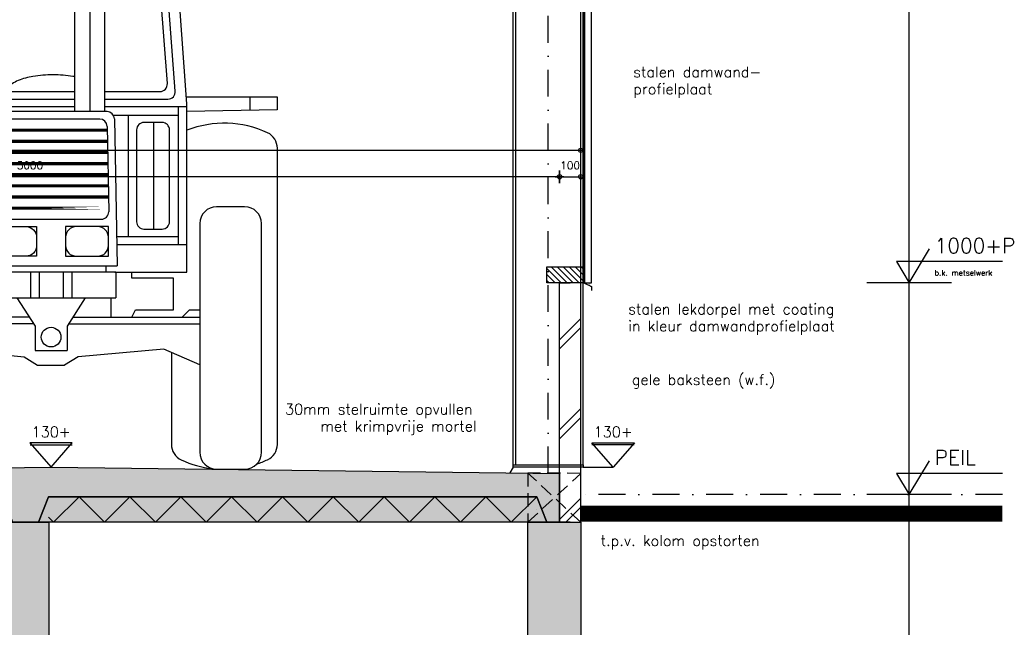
# Model space of a CAD drawing. Extents: x 0 to 38100, y 0 to 35640.
# Tile 34 of 42: x 17898 to 22546, y 26828 to 29696. Entities that reach past the tile are written whole.
import ezdxf
from ezdxf.enums import TextEntityAlignment as Align

# ---------------------------------------------------------------- set-up
doc = ezdxf.new("R2010")
doc.units = 0
doc.header["$LTSCALE"] = 20
doc.header["$PDMODE"] = 1
doc.header["$PDSIZE"] = -3
for name, pattern in [('DASHDOT2', [12.7, 6.35, -3.175, 0, -3.175]), ('HIDDEN2', [4.7625, 3.175, -1.5875]), ('ONZBAAR', [10000000000.0, 0, -10000000000.0])]:
    doc.linetypes.add(name, pattern=pattern)
doc.layers.get('0').update_dxf_attribs({"linetype": 'CONTINUOUS'})
doc.layers.get('DEFPOINTS').update_dxf_attribs({"linetype": 'CONTINUOUS'})
for name, color, linetype in [('A--A16--_F-23-', 1, 'CONTINUOUS'), ('A--A16--_F123-_SOLID', 27, 'CONTINUOUS'), ('A--A21--_F123-', 9, 'CONTINUOUS'), ('A--A23--_F123-', 8, 'CONTINUOUS'), ('A--A23--_F123-_SOLID', 27, 'CONTINUOUS'), ('A--A28H-_F-2--', 9, 'CONTINUOUS'), ('A--L16--_F123-', 3, 'CONTINUOUS'), ('A--L21--', 7, 'CONTINUOUS'), ('A--L21--_F-2--', 7, 'CONTINUOUS'), ('A--L21--_F123-', 1, 'CONTINUOUS'), ('A--L23--', 7, 'CONTINUOUS'), ('A--L23--_F123-', 3, 'CONTINUOUS'), ('A--L28--', 7, 'CONTINUOUS'), ('A--L28H-_F-23-', 7, 'CONTINUOUS'), ('A--L28S-_F123-', 1, 'CONTINUOUS'), ('A--L92--', 7, 'CONTINUOUS'), ('A--L92--_F123-', 7, 'CONTINUOUS'), ('A--M$1A-_F123-_MAATV', 7, 'CONTINUOUS'), ('A--M$1A-_F123-_PEILM', 7, 'CONTINUOUS'), ('A--T$1A-_F123-_0_13MM', 8, 'CONTINUOUS'), ('A--T$1A-_F123-_0_18MM', 1, 'CONTINUOUS'), ('A--T$1A-_F123-_0_25MM', 2, 'CONTINUOUS'), ('A--T$1A-_F123-_0_35MM', 3, 'CONTINUOUS'), ('X--LR---_CP', 7, 'CONTINUOUS')]:
    doc.layers.add(name, color=color, linetype=linetype)
doc.styles.add('0_13', font='ROMANS.shx', dxfattribs={"height": 26})
doc.styles.add('0_25', font='ROMANS.shx', dxfattribs={"height": 50})
doc.styles.add('0_35', font='ROMANS.shx', dxfattribs={"height": 70})
doc.styles.add('MISO', font='ROMANS.shx')
doc.dimstyles.new('DLV18', dxfattribs={"dimscale": 20, "dimtxt": 1.8, "dimasz": 1, "dimexe": 0, "dimexo": 0, "dimgap": 0, "dimtad": 0, "dimdec": 0, "dimrnd": 1, "dimzin": 0, "dimtxsty": 'MISO', "dimblk1": '$DIMDLV', "dimblk2": '$DIMDLV', "dimsah": 1, "dimcen": 0, "dimse1": 1, "dimse2": 1, "dimclrd": 256, "dimclre": 256, "dimclrt": 1, "dimazin": 3, "dimtfac": 1, "dimtdec": 0, "dimtix": 1, "dimtmove": 0, "dimatfit": 3, "dimtvp": 1.5, "dimtolj": 1, "dimtzin": 0})
doc.dimstyles.new('DLV50', dxfattribs={"dimscale": 20, "dimtxt": 5, "dimasz": 1, "dimexe": 0, "dimexo": 0, "dimgap": 0, "dimtad": 0, "dimdec": 0, "dimrnd": 1, "dimzin": 0, "dimtxsty": 'MISO', "dimblk1": '$DIMDLV', "dimblk2": '$DIMDLV', "dimsah": 1, "dimcen": 0, "dimse1": 1, "dimse2": 1, "dimclrd": 256, "dimclre": 256, "dimclrt": 4, "dimazin": 3, "dimtfac": 1, "dimtdec": 0, "dimtix": 1, "dimtmove": 0, "dimatfit": 3, "dimtvp": 0.86, "dimtolj": 1, "dimtzin": 0})

# ---------------------------------------------------------------- blocks, each defined once
blk = doc.blocks.new('*U299')
at = {"layer": 'A--A23--_F123-', "linetype": 'CONTINUOUS'}
for p, q in [((-2160, 60), (-2280, -60)), ((-2160, 60), (-2040, -60)), ((-1920, 60), (-2040, -60)), ((-1920, 60), (-1800, -60)), ((-1680, 60), (-1800, -60)), ((-1680, 60), (-1560, -60)), ((-1440, 60), (-1560, -60)), ((-1440, 60), (-1320, -60)), ((-1200, 60), (-1320, -60)), ((-1200, 60), (-1080, -60)), ((-960, 60), (-1080, -60)), ((-960, 60), (-840, -60)), ((-720, 60), (-840, -60)), ((-720, 60), (-600, -60)), ((-480, 60), (-600, -60)), ((-480, 60), (-360, -60)), ((-240, 60), (-360, -60)), ((-240, 60), (-120, -60)), ((0, 60), (-120, -60)), ((-2304, -36), (-2280, -60))]:
    blk.add_line(p, q, dxfattribs=at)
blk = doc.blocks.new('*U107')
at = {"layer": 'A--L23--_F123-', "color": 250, "linetype": 'ONZBAAR'}
for points in [[(0, 0), (0, 60), (-2304, 60), (-2304, 0)], [(0, 0), (0, -60), (-2304, -60), (-2304, 0)]]:
    blk.add_lwpolyline(points, dxfattribs=at)
at = {"layer": 'A--A23--_F123-'}
blk.add_blockref('*U299', (0, 0), dxfattribs=at)
blk = doc.blocks.new('*U300')
at = {"layer": 'A--A21--_F123-', "linetype": 'CONTINUOUS'}
for p, q in [((-50, 860.5), (50, 960.5)), ((-50, 818.1), (50, 918.1)), ((-50, 436.5), (50, 536.5)), ((-50, 394.1), (50, 494.1)), ((-50, 12.5), (50, 112.5)), ((-20.1, 0), (50, 70.1))]:
    blk.add_line(p, q, dxfattribs=at)
blk = doc.blocks.new('*U108')
at = {"layer": 'A--L21--_F-2--', "color": 3, "linetype": 'CONTINUOUS'}
for points in [[(0, 0), (-50, 0), (-50, 1130), (0, 1130)], [(0, 0), (50, 0), (50, 1130), (0, 1130)]]:
    blk.add_lwpolyline(points, dxfattribs=at)
at = {"layer": 'A--A21--_F123-'}
blk.add_blockref('*U300', (0, 0), dxfattribs=at)
blk = doc.blocks.new('*X7')
at = {"color": 0}
for p, q in [((16538.7, 19791.4), (16608.4, 19861.1)), ((16538.7, 19819.7), (16580.2, 19861.1)), ((16538.7, 19848), (16551.9, 19861.1)), ((16538.7, 19763.1), (16613.7, 19838.1)), ((16538.7, 19734.8), (16613.7, 19809.8)), ((16538.7, 19706.6), (16613.7, 19781.6)), ((16546.6, 19686.1), (16613.7, 19753.3)), ((16574.9, 19686.1), (16613.7, 19725)), ((16603.2, 19686.1), (16613.7, 19696.7))]:
    blk.add_line(p, q, dxfattribs=at)
blk = doc.blocks.new('QD28H46-')
at = {"layer": 'A--L28H-_F-23-', "color": 2}
blk.add_lwpolyline([(0, 0), (0, 175), (75, 175), (75, 0)], close=True, dxfattribs=at)
at = {"layer": 'X--LR---_CP'}
blk.add_point((0, 0), dxfattribs=at)
at = {"layer": 'A--A28H-_F-2--'}
blk.add_blockref('*X7', (-16538.7, -19686.1), dxfattribs=at)
blk = doc.blocks.new('OO-PM-01')
at = {"layer": 'A--M$1A-_F123-_PEILM', "color": 1}
blk.add_line((10, 0), (-10, 0), dxfattribs=at)
at = {"layer": 'A--M$1A-_F123-_PEILM', "color": 2}
blk.add_lwpolyline([(22, 5), (-3, 5), (0, 0), (4.8, 8)], dxfattribs=at)
at = {"layer": 'A--T$1A-_F123-_0_13MM', "color": 8, "style": '0_13', "flags": 1}
blk.add_attdef('NULPUNT', text='', height=0.5, rotation=59.0362, dxfattribs=at).set_placement((2.4, 4), align=Align.BOTTOM_RIGHT)
at = {"layer": 'A--T$1A-_F123-_0_13MM', "color": 8, "style": '0_13'}
blk.add_attdef('BIJSCHRIFT', (6, 1.7), '', height=1.3, dxfattribs=at)
at = {"layer": 'A--T$1A-_F123-_0_35MM', "color": 3, "style": '0_35'}
blk.add_text('PEIL', height=3.5, dxfattribs=at).set_placement((6, 7))
blk = doc.blocks.new('OO-PM-02')
at = {"layer": 'A--M$1A-_F123-_PEILM', "color": 1}
blk.add_line((10, 0), (-10, 0), dxfattribs=at)
at = {"layer": 'A--M$1A-_F123-_PEILM', "color": 2}
blk.add_lwpolyline([(22, 5), (-3, 5), (0, 0), (4.8, 8)], dxfattribs=at)
at = {"layer": 'A--T$1A-_F123-_0_13MM', "color": 8, "style": '0_13', "flags": 1}
blk.add_attdef('NULPUNT', text='', height=0.5, rotation=59.0362, dxfattribs=at).set_placement((2.4, 4), align=Align.BOTTOM_RIGHT)
at = {"layer": 'A--T$1A-_F123-_0_13MM', "color": 8, "style": '0_13'}
blk.add_attdef('BIJSCHRIFT', (6, 1.7), '', height=1.3, dxfattribs=at)
at = {"layer": 'A--T$1A-_F123-_0_35MM', "color": 3, "style": '0_35'}
blk.add_attdef('PEIL', (6, 7), '', height=3.5, dxfattribs=at)
blk = doc.blocks.new('$DIMDLV')
at = {"color": 0}
for p, q in [((-1, 0), (1, 0)), ((0, -1.5), (0, 1.5))]:
    blk.add_line(p, q, dxfattribs=at)
blk.add_circle((0, 0), 0.5, dxfattribs=at)
blk = doc.blocks.new('*D109')
at = {"layer": 'A--M$1A-_F123-_MAATV'}
blk.add_line((20466.6, 28954.1), (20526.6, 28954.1), dxfattribs=at)
at = {"layer": 'DEFPOINTS', "color": 0}
for p in [(20546.6, 28954.1), (20446.6, 27554.1), (20546.6, 27324.1)]:
    blk.add_point(p, dxfattribs=at)
at = {"layer": 'A--M$1A-_F123-_MAATV', "xscale": 20, "yscale": 20, "zscale": 20, "rotation": 180}
blk.add_blockref('$DIMDLV', (20446.6, 28954.1), dxfattribs=at)
at = {"layer": 'A--M$1A-_F123-_MAATV', "xscale": 20, "yscale": 20, "zscale": 20}
blk.add_blockref('$DIMDLV', (20546.6, 28954.1), dxfattribs=at)
at = {"layer": 'A--M$1A-_F123-_MAATV', "color": 1, "insert": (20496.6, 29008.1), "char_height": 36, "attachment_point": 5, "style": 'MISO'}
blk.add_mtext('\\A1;100', dxfattribs=at)
blk = doc.blocks.new('*D110')
at = {"layer": 'A--M$1A-_F123-_MAATV'}
blk.add_line((20426.6, 28954.1), (15466.6, 28954.1), dxfattribs=at)
at = {"layer": 'DEFPOINTS', "color": 0}
for p in [(15446.6, 28954.1), (20446.6, 27554.1), (15446.6, 27454.1)]:
    blk.add_point(p, dxfattribs=at)
at = {"layer": 'A--M$1A-_F123-_MAATV', "xscale": 20, "yscale": 20, "zscale": 20, "rotation": 180}
blk.add_blockref('$DIMDLV', (15446.6, 28954.1), dxfattribs=at)
at = {"layer": 'A--M$1A-_F123-_MAATV', "xscale": 20, "yscale": 20, "zscale": 20}
blk.add_blockref('$DIMDLV', (20446.6, 28954.1), dxfattribs=at)
at = {"layer": 'A--M$1A-_F123-_MAATV', "color": 1, "insert": (17946.6, 29008.1), "char_height": 36, "attachment_point": 5, "style": 'MISO'}
blk.add_mtext('\\A1;5000', dxfattribs=at)
blk = doc.blocks.new('*D117')
at = {"layer": 'A--M$1A-_F123-_MAATV'}
blk.add_line((2266.6, 29079.1), (20526.6, 29079.1), dxfattribs=at)
at = {"layer": 'DEFPOINTS', "color": 0}
for p in [(20546.6, 29079.1), (2246.6, 27324.1), (20546.6, 27324.1)]:
    blk.add_point(p, dxfattribs=at)
at = {"layer": 'A--M$1A-_F123-_MAATV', "xscale": 20, "yscale": 20, "zscale": 20, "rotation": 180}
blk.add_blockref('$DIMDLV', (2246.6, 29079.1), dxfattribs=at)
at = {"layer": 'A--M$1A-_F123-_MAATV', "xscale": 20, "yscale": 20, "zscale": 20}
blk.add_blockref('$DIMDLV', (20546.6, 29079.1), dxfattribs=at)
at = {"layer": 'A--M$1A-_F123-_MAATV', "color": 4, "insert": (11396.6, 29165.1), "char_height": 100, "attachment_point": 5, "style": 'MISO'}
blk.add_mtext('\\A1;18300', dxfattribs=at)
blk = doc.blocks.new('QD92011-')
at = {"layer": 'A--L92--_F123-', "color": 1}
for p, q in [((-506.2, 2666.2), (184.2, 2666.2)), ((-394.7, 2695), (213.2, 2695)), ((-394.7, 2666.2), (-394.7, 2695)), ((279.3, 2695), (394.7, 2695)), ((285.8, 2666.2), (506.2, 2666.2)), ((394.7, 2666.2), (394.7, 2695)), ((-551.1, 2492.5), (-541.1, 2633.7)), ((-515.2, 2492.5), (-507.3, 2604.3)), ((-472.4, 2636.8), (163.4, 2636.8)), ((148.4, 2277.3), (148.4, 2606.5)), ((217.1, 2580.3), (250, 2604.7)), ((282.3, 2636.8), (472.4, 2636.8)), ((515.2, 2492.5), (507.3, 2604.3)), ((551.1, 2492.5), (541.1, 2633.7)), ((217.1, 2277.3), (217.1, 2580.3)), ((148.4, 2492.5), (-552.9, 2492.5)), ((551.1, 2492.5), (217.1, 2492.5)), ((-641.2, 1723.8), (-587.8, 2460)), ((148.4, 2440.5), (-504.6, 2440.5)), ((504.6, 2440.5), (217.1, 2440.5)), ((641.2, 1723.8), (587.8, 2460)), ((-586.3, 1784.5), (-539.5, 2408)), ((-548.7, 1819.5), (-506.9, 2373)), ((148.4, 2405.5), (-472, 2405.5)), ((472, 2405.5), (217.1, 2405.5)), ((548.7, 1819.5), (506.9, 2373)), ((586.3, 1784.5), (539.5, 2408)), ((-875.4, 2319.9), (-877.6, 2295.5)), ((-601.6, 2270.6), (-877.6, 2295.5)), ((-599.8, 2295.1), (-875.4, 2319.9)), ((112.1, 2178.9), (148.4, 2277.3)), ((148.4, 2277.3), (217.1, 2277.3)), ((182.8, 2277.3), (182.8, 1687.3)), ((253.5, 2178.9), (217.1, 2277.3)), ((599.8, 2295.1), (875.4, 2319.9)), ((601.6, 2270.6), (877.6, 2295.5)), ((875.4, 2319.9), (877.6, 2295.5)), ((112.1, 1687.3), (112.1, 2178.9)), ((253.5, 1687.3), (253.5, 2178.9)), ((-513.8, 1782), (112.1, 1782)), ((253.5, 1782), (513.8, 1782)), ((-1067.7, 1757.7), (-1067.7, 1695.7)), ((-638.7, 1757.7), (-1067.7, 1757.7)), ((-940.3, 1693.6), (-940.3, 1757.7)), ((-641.2, 929.8), (-641.2, 1723.8)), ((-551.4, 1746.9), (112.1, 1746.9)), ((253.5, 1746.9), (551.4, 1746.9)), ((638.7, 1757.7), (1067.7, 1757.7)), ((641.2, 929.8), (641.2, 1723.8)), ((940.3, 1693.6), (940.3, 1757.7)), ((1067.7, 1757.7), (1067.7, 1695.7)), ((-1067.7, 1695.7), (-641.2, 1688.8)), ((112.1, 1710.4), (-641.2, 1710.4)), ((-599.2, 1710.4), (-599.2, 1058.1)), ((264, 1687.3), (-264, 1687.3)), ((641.2, 1710.4), (253.5, 1710.4)), ((599.2, 1710.4), (599.2, 1058.1)), ((1067.7, 1695.7), (641.2, 1688.8)), ((-293.7, 1670.9), (-599.2, 1670.9)), ((-524, 1636.4), (-438.4, 1636.4)), ((-484.6, 1133), (-484.6, 1636.4)), ((-363.2, 1670.9), (-363.2, 1098.5)), ((-299, 1652.9), (-311.2, 959.6)), ((229.6, 1652.3), (-229.6, 1652.3)), ((293.7, 1670.9), (599.2, 1670.9)), ((299, 1652.9), (311.2, 959.6)), ((363.2, 1670.9), (363.2, 1098.5)), ((524, 1636.4), (438.4, 1636.4)), ((484.6, 1133), (484.6, 1636.4)), ((-559, 1168), (-559, 1601.4)), ((-403.4, 1601.4), (-403.4, 1168)), ((-264.6, 1617.9), (-271.7, 1215.2)), ((264.6, 1617.9), (271.7, 1215.2)), ((403.4, 1601.4), (403.4, 1168)), ((559, 1168), (559, 1601.4)), ((-1067.9, 117.1), (-1067.9, 1515)), ((1067.9, 117.1), (1067.9, 1515)), ((-913.5, 1238.7), (-781.4, 1238.7)), ((913.5, 1238.7), (781.4, 1238.7)), ((-236.7, 1179.6), (236.7, 1179.6)), ((-993.5, 80), (-993.5, 1158.7)), ((-701.4, 1158.7), (-701.4, 80)), ((-438.4, 1133), (-524, 1133)), ((220.5, 1144.6), (118.6, 1144.6)), ((438.4, 1133), (524, 1133)), ((701.4, 1158.7), (701.4, 80)), ((993.5, 80), (993.5, 1158.7)), ((-308.8, 1098.5), (-599.2, 1098.5)), ((68.6, 1094.6), (68.6, 1055.3)), ((270.5, 1055.3), (270.5, 1094.6)), ((308.8, 1098.5), (599.2, 1098.5)), ((-641.2, 1058.1), (-309.5, 1058.1)), ((641.2, 1058.1), (309.5, 1058.1)), ((118.6, 1005.3), (220.5, 1005.3)), ((-300.1, 929.8), (-641.2, 929.8)), ((-380.8, 902), (-380.8, 929.8)), ((-311.2, 959.6), (311.2, 959.6)), ((306, 929.8), (-306, 929.8)), ((-306, 929.8), (-306, 808.9)), ((-259.8, 929.8), (-259.8, 959.6)), ((-97.9, 929.8), (-97.9, 808.9)), ((-56.9, 929.8), (-56.9, 808.9)), ((56.9, 929.8), (56.9, 808.9)), ((97.9, 929.8), (97.9, 808.9)), ((259.8, 929.8), (259.8, 959.6)), ((300.1, 929.8), (641.2, 929.8)), ((306, 929.8), (306, 808.9)), ((380.8, 902), (380.8, 929.8)), ((-578.1, 902), (-380.8, 902)), ((-578.1, 751.6), (-578.1, 902)), ((578.1, 902), (380.8, 902)), ((578.1, 751.6), (578.1, 902)), ((-306, 808.9), (306, 808.9)), ((-283.4, 716.9), (-283.4, 808.9)), ((-161.5, 808.9), (-75.2, 675.5)), ((161.5, 808.9), (75.2, 675.5)), ((283.4, 716.9), (283.4, 808.9)), ((-653.5, 752.1), (-701.4, 752.1)), ((-618.5, 716.9), (-653.5, 752.1)), ((-399, 751.6), (-578.1, 751.6)), ((-381.2, 716.9), (-399, 751.6)), ((381.2, 716.9), (399, 751.6)), ((399, 751.6), (578.1, 751.6)), ((618.5, 716.9), (653.5, 752.1)), ((653.5, 752.1), (701.4, 752.1)), ((-102, 716.9), (-701.4, 716.9)), ((102, 716.9), (701.4, 716.9)), ((-81.9, 685.8), (-701.4, 685.8)), ((-75.2, 675.5), (-75.2, 559.9)), ((75.2, 675.5), (75.2, 559.9)), ((81.9, 685.8), (701.4, 685.8)), ((-701.4, 491.8), (-532.2, 566.8)), ((-532.2, 566.8), (-127.1, 530.9)), ((-75.2, 559.9), (75.2, 559.9)), ((532.2, 566.8), (127.1, 530.9)), ((701.4, 491.8), (532.2, 566.8)), ((-567.9, 551), (-567.9, 116.3)), ((-127.1, 530.9), (-63.7, 490.4)), ((127.1, 530.9), (63.7, 490.4)), ((567.9, 551), (567.9, 116.3)), ((-63.7, 490.4), (63.7, 490.4)), ((-781.4, 0), (-913.5, 0)), ((781.4, 0), (913.5, 0))]:
    blk.add_line(p, q, dxfattribs=at)
for points in [[(250, 2604.7, 0.14909), (262.3, 2608.2, 0.107086), (274.9, 2620.7, 0.075711), (282.6, 2637.9, 0.062535), (285.8, 2660.3, 0.062535), (283.5, 2682.9, 0.075711), (276.5, 2700.4, 0.107086), (264.5, 2713.4, 0.14909), (252.3, 2717.4, 0.14909), (240, 2713.9, 0.107086), (227.4, 2701.4, 0.075711), (219.8, 2684.2, 0.062535), (216.5, 2661.8, 0.062535), (218.8, 2639.2, 0.075711), (225.8, 2621.7, 0.107086), (237.8, 2608.7, 0.14909)], [(-220.5, 1144.6), (-118.6, 1144.6, -0.414214), (-68.6, 1094.6), (-68.6, 1055.3, -0.414214), (-118.6, 1005.3), (-220.5, 1005.3, -0.414214), (-270.5, 1055.3), (-270.5, 1094.6, -0.414214)]]:
    blk.add_lwpolyline(points, format="xyb", close=True, dxfattribs=at)
for points in [[(-763.3, 2285.2), (-761.6, 2251.2, -0.428618), (-806.6, 2204), (-889.8, 2204, -0.399954), (-934.7, 2246.8), (-942.2, 2399.8, -0.428618), (-897.3, 2447)], [(-897.3, 2447), (-814.1, 2447, -0.399954), (-769.1, 2404.2), (-764.5, 2309.9, -0.428618)], [(763.3, 2285.2), (761.6, 2251.2, 0.428618), (806.6, 2204), (889.8, 2204, 0.399954), (934.7, 2246.8), (942.2, 2399.8, 0.428618), (897.3, 2447)], [(897.3, 2447), (814.1, 2447, 0.399954), (769.1, 2404.2), (764.5, 2309.9, 0.428618)], [(8.8, 1861.2, 0.041003), (-85.7, 1853.5, 0.054053), (-155.1, 1834.1, 0.097097), (-210.4, 1798.4, 0.180079), (-222.8, 1772.4, 0.055719)], [(112.1, 1851.9, 0.006686), (103.3, 1853.5, 0.041003), (8.8, 1861.2, 0.041003)], [(112.1, 1851.9, 0.006686), (103.3, 1853.5, 0.041003), (8.8, 1861.2, 0.041003)], [(112.1, 1851.9, 0.006686), (103.3, 1853.5, 0.041003), (8.8, 1861.2, 0.041003)], [(112.1, 1851.9, 0.006686), (103.3, 1853.5, 0.041003), (8.8, 1861.2, 0.041003)], [(112.1, 1851.9, 0.006686), (103.3, 1853.5, 0.041003), (8.8, 1861.2, 0.041003)], [(112.1, 1851.9, 0.006686), (103.3, 1853.5, 0.041003), (8.8, 1861.2, 0.041003)], [(112.1, 1851.9, 0.006686), (103.3, 1853.5, 0.041003), (8.8, 1861.2, 0.041003)]]:
    blk.add_lwpolyline(points, format="xyb", dxfattribs=at)
at = {"layer": 'A--L92--_F123-', "color": 1, "const_width": 15}
for points in [[(265, 1599.8), (-265, 1599.8)], [(265.9, 1547.2), (-265.9, 1547.2)], [(266.8, 1494.7), (-266.8, 1494.7)], [(267.7, 1442.1), (-267.7, 1442.1)], [(268.7, 1389.6), (-268.7, 1389.6)], [(269.6, 1337), (-269.6, 1337)], [(270.5, 1284.4), (-270.5, 1284.4)]]:
    blk.add_lwpolyline(points, dxfattribs=at)
blk.add_lwpolyline([(271.4, 1231.9), (-271.4, 1231.9)], close=True, dxfattribs=at)
at = {"layer": 'A--L92--_F123-', "color": 1}
for points in [[(-270.5, 1144.6), (-68.6, 1144.6), (-68.6, 1005.3), (-270.5, 1005.3)], [(270.5, 1144.6), (68.6, 1144.6), (68.6, 1005.3), (270.5, 1005.3)]]:
    blk.add_lwpolyline(points, close=True, dxfattribs=at)
blk.add_circle((0, 623.1), 46.3, dxfattribs=at)
for centre, radius, start, end in [((354.3, 2523.7), 221.9, 121.0137, 158.0815), ((-506.2, 2631.2), 35, 90, 175.9565), ((506.2, 2631.2), 35, 4.0435, 90), ((-472.4, 2601.8), 35, 90, 175.9565), ((472.4, 2601.8), 35, 4.0435, 90), ((-552.9, 2457.5), 35, 90, 175.8567), ((552.9, 2457.5), 35, 4.1433, 90), ((-504.6, 2405.5), 35, 90, 175.8567), ((504.6, 2405.5), 35, 4.1433, 90), ((-472, 2370.5), 35, 90, 175.8567), ((472, 2370.5), 35, 4.1433, 90), ((-513.8, 1817), 35, 175.8567, 270), ((513.8, 1817), 35, 270, 4.1433), ((-551.4, 1781.9), 35, 175.8567, 270), ((551.4, 1781.9), 35, 270, 4.1433), ((-264, 1652.3), 35, 90, 178.9898), ((264, 1652.3), 35, 1.0102, 90), ((-817.1, 1148.5), 484.3, 68.7011, 114.9976), ((-524, 1601.4), 35, 90, 180), ((-438.4, 1601.4), 35, 0, 90), ((-229.6, 1617.3), 35, 90, 178.9898), ((229.6, 1617.3), 35, 1.0102, 90), ((438.4, 1601.4), 35, 90, 180), ((524, 1601.4), 35, 0, 90), ((817.1, 1148.5), 484.3, 65.0024, 111.2989), ((-987.9, 1515), 80, 114.9976, 180), ((987.9, 1515), 80, 0, 65.0024), ((-913.5, 1158.7), 80, 90, 180), ((-781.4, 1158.7), 80, 0, 90), ((-236.7, 1214.6), 35, 178.9898, 270), ((236.7, 1214.6), 35, 270, 1.0102), ((781.4, 1158.7), 80, 90, 180), ((913.5, 1158.7), 80, 0, 90), ((-524, 1168), 35, 180, 270), ((-438.4, 1168), 35, 270, 0), ((438.4, 1168), 35, 180, 270), ((524, 1168), 35, 270, 0), ((118.6, 1094.6), 50, 90, 180), ((220.5, 1094.6), 50, 0, 90), ((118.6, 1055.3), 50, 180, 270), ((220.5, 1055.3), 50, 270, 0), ((-987.9, 117.1), 80, 180, 245.0024), ((-647.9, 116.3), 80, 294.7405, 0), ((647.9, 116.3), 80, 180, 245.2595), ((987.9, 117.1), 80, 294.9976, 0), ((-913.5, 80), 80, 180, 270), ((-781.4, 80), 80, 270, 0), ((781.4, 80), 80, 180, 270), ((913.5, 80), 80, 270, 0), ((-817.1, 483.5), 484.3, 245.0024, 251.4844), ((-817.1, 483.5), 484.3, 276.5102, 294.7405), ((817.1, 483.5), 484.3, 245.2595, 263.4898), ((817.1, 483.5), 484.3, 288.5156, 294.9976)]:
    blk.add_arc(centre, radius, start, end, dxfattribs=at)

msp = doc.modelspace()

# ---------------------------------------------------------------- hatches: boundary and pattern name
at = {"layer": 'A--A16--_F123-_SOLID'}
msp.add_hatch(color=256, dxfattribs=at).paths.add_polyline_path([(18036.6, 25574.1), (20296.6, 25574.1), (20296.6, 27324.1), (20546.6, 27324.1), (20546.6, 25574.1), (20696.6, 25574.1), (20696.6, 25374.1), (12156.6, 25374.1), (12156.6, 25574.1), (12306.6, 25574.1), (12306.6, 27454.1), (12446.6, 27454.1), (12446.6, 27324.1), (12556.6, 27324.1), (12556.6, 25574.1), (15336.6, 25574.1), (15336.6, 27324.1), (15556.6, 27324.1), (15556.6, 25574.1), (17816.6, 25574.1), (17816.6, 27324.1), (18036.6, 27324.1)])
at = {"layer": 'A--A23--_F123-_SOLID', "linetype": 'CONTINUOUS'}
for color, points in [(27, [(20446.6, 27554.1), (20446.6, 27324.1), (20386.6, 27324.1), (20338.6, 27444.1), (18034.6, 27444.1), (17986.6, 27324.1), (17866.6, 27324.1), (17818.6, 27444.1), (15554.6, 27444.1), (15506.6, 27324.1), (15446.6, 27324.1), (15446.6, 27804.1), (15496.6, 27904.1), (15621.6, 27904.1), (15646.6, 27879.1), (15646.6, 27554.1), (18046.6, 27584.1)]), (25, [(17986.6, 27324.1), (18034.6, 27444.1), (20338.6, 27444.1), (20386.6, 27324.1)])]:
    msp.add_hatch(color=color, dxfattribs=at).paths.add_polyline_path(points)

# ---------------------------------------------------------------- linework, layer by layer
at = {"color": 3}
msp.add_lwpolyline([(20561.6, 28492.1), (20561.6, 28454.1), (20597.3, 28436.1), (20597.3, 28417.1)], dxfattribs=at)
at = {"layer": 'A--A16--_F-23-', "color": 8, "linetype": 'HIDDEN2'}
for p, q in [((20296.7, 27556), (20296.6, 27324.1)), ((20296.6, 27324.1), (20546.6, 27554.1)), ((20546.6, 27324.1), (20296.7, 27556)), ((20546.6, 27554.1), (20296.7, 27556))]:
    msp.add_line(p, q, dxfattribs=at)
at = {"layer": 'A--A23--_F123-_SOLID', "color": 27, "linetype": 'CONTINUOUS'}
msp.add_lwpolyline([(20446.6, 27554.1), (20446.6, 27554.1), (20446.6, 27554.1), (20446.6, 27554.1), (20446.6, 27554.1), (20446.6, 27324.1), (20386.6, 27324.1), (20338.6, 27444.1), (18034.6, 27444.1), (17986.6, 27324.1), (17866.6, 27324.1), (17818.6, 27444.1), (15554.6, 27444.1), (15506.6, 27324.1), (15506.6, 27324.1), (15506.6, 27324.1), (15446.6, 27324.1), (15446.6, 27804.1), (15496.6, 27904.1), (15621.6, 27904.1), (15646.6, 27879.1), (15646.6, 27554.1), (18046.6, 27584.1), (20446.6, 27554.1)], close=True, dxfattribs=at)
at = {"layer": 'A--A23--_F123-_SOLID', "color": 25, "linetype": 'CONTINUOUS'}
msp.add_lwpolyline([(17986.6, 27324.1), (18034.6, 27444.1), (20338.6, 27444.1), (20386.6, 27324.1)], close=True, dxfattribs=at)
at = {"layer": 'A--L16--_F123-'}
msp.add_lwpolyline([(18036.6, 25574.1), (20296.6, 25574.1), (20296.6, 27324.1), (20546.6, 27324.1), (20546.6, 25574.1), (20696.6, 25574.1), (20696.6, 25374.1), (12156.6, 25374.1), (12156.6, 25574.1), (12306.6, 25574.1), (12306.6, 27454.1), (12446.6, 27454.1), (12446.6, 27324.1), (12556.6, 27324.1), (12556.6, 25574.1), (15336.6, 25574.1), (15336.6, 27324.1), (15556.6, 27324.1), (15556.6, 25574.1), (17816.6, 25574.1), (17816.6, 27324.1), (18036.6, 27324.1)], close=True, dxfattribs=at)
at = {"layer": 'A--L21--_F123-', "color": 8, "linetype": 'CONTINUOUS'}
msp.add_line((20566.6, 28454.1), (20566.6, 31876.5), dxfattribs=at)
at = {"layer": 'A--L21--_F123-', "color": 1, "linetype": 'CONTINUOUS'}
msp.add_lwpolyline([(20561.6, 31876.5), (20561.6, 28454.1), (20596.6, 28454.1), (20596.6, 31876.5)], dxfattribs=at)
at = {"layer": 'A--L23--_F123-', "color": 3, "linetype": 'CONTINUOUS'}
msp.add_lwpolyline([(15446.6, 27324.1), (15446.6, 27804.1), (15496.6, 27904.1), (15621.6, 27904.1), (15646.6, 27879.1), (15646.6, 27554.1), (18046.6, 27584.1), (20446.6, 27554.1), (20446.6, 27554.1), (20446.6, 27554.1), (20446.6, 27554.1), (20446.6, 27554.1), (20446.6, 27324.1), (15506.6, 27324.1), (15506.6, 27324.1)], close=True, dxfattribs=at)
at = {"layer": 'A--L23--_F123-', "color": 2, "linetype": 'CONTINUOUS'}
for points in [[(20228.1, 27584.1), (20211.1, 27557), (20211.1, 27557), (20446.6, 27554.1), (20446.6, 27584.1)], [(17986.6, 27324.1), (18034.6, 27444.1), (20338.6, 27444.1), (20386.6, 27324.1)]]:
    msp.add_lwpolyline(points, close=True, dxfattribs=at)
at = {"layer": 'A--L28S-_F123-', "color": 1}
for p, q in [((20546.6, 27594.1), (20546.6, 31684.3)), ((20558.1, 27594.1), (20558.1, 31692)), ((20228.1, 27594.1), (20228.1, 31469.4)), ((20239.6, 27594.1), (20239.6, 31477.2))]:
    msp.add_line(p, q, dxfattribs=at)
at = {"layer": 'A--L28S-_F123-', "color": 8, "linetype": 'DASHDOT2'}
msp.add_line((20393.1, 27554.1), (20393.1, 31592.8), dxfattribs=at)
at = {"layer": 'A--L28S-_F123-', "color": 1}
msp.add_lwpolyline([(20558.1, 27584.1), (20228.1, 27584.1), (20228.1, 27594.1), (20558.1, 27594.1)], close=True, dxfattribs=at)
at = {"layer": 'A--M$1A-_F123-_MAATV', "color": 8, "linetype": 'DASHDOT2'}
msp.add_line((22536.6, 27454.1), (20546.6, 27454.1), dxfattribs=at)
at = {"layer": 'A--M$1A-_F123-_MAATV', "color": 1, "const_width": 75}
msp.add_lwpolyline([(20546.6, 27364.1), (22536.6, 27364.1)], dxfattribs=at)
at = {"layer": 'A--M$1A-_F123-_PEILM', "color": 1, "linetype": 'CONTINUOUS'}
msp.add_line((22096.6, 25540), (22096.6, 29936), dxfattribs=at)
at = {"layer": 'A--M$1A-_F123-_PEILM', "color": 8, "linetype": 'CONTINUOUS'}
msp.add_line((17947.8, 27688.6), (18146.6, 27688.6), dxfattribs=at)
msp.add_lwpolyline([(17946.6, 27698.8), (18046.6, 27584.1), (18146.6, 27698.8)], close=True, dxfattribs=at)
at = {"layer": 'A--T$1A-_F123-_0_18MM', "linetype": 'CONTINUOUS'}
for points in [[(20546.6, 27990.5, 0, 13.3, 0), (20585.3, 27990.5, 0, 0, 0), (20650.9, 27990.5, 0, 0, 0), (20766.2, 27990.5, 0, 0, 0)], [(20331.6, 27584.1, 0, 13.3, 0), (20314.4, 27620.2, 0, 0, 0), (20207.1, 27851.2, 0, 0, 0), (20149.5, 27851.2, 0, 0, 0)], [(20520, 27348.8, 0, 13.3, 0), (20537.2, 27312.7, 0, 0, 0), (20574.7, 27231, 0, 0, 0), (20632.3, 27231, 0, 0, 0)]]:
    msp.add_lwpolyline(points, format="xyseb", dxfattribs=at)
at = {"layer": 'A--T$1A-_F123-_0_25MM', "color": 8, "linetype": 'CONTINUOUS'}
for p, q in [((20798.3, 27688.6), (20599.6, 27688.6)), ((20558.1, 27584.1), (20699.6, 27584.1))]:
    msp.add_line(p, q, dxfattribs=at)
at = {"layer": 'A--T$1A-_F123-_0_25MM', "color": 1, "linetype": 'CONTINUOUS'}
for points in [[(20596.6, 29442.3, 0, 13, 0), (20634.9, 29442.3, 0, 0, 0), (20634.9, 29442.3, 0, 0, 0), (20765.5, 29442.3, 0, 0, 0)], [(20588.8, 28440.3, 0, 13, 0), (20607, 28400.6, 0, 0, 0), (20638.7, 28323.8, 0, 0, 0), (20741.8, 28323.8, 0, 0, 0)]]:
    msp.add_lwpolyline(points, format="xyseb", dxfattribs=at)
at = {"layer": 'A--T$1A-_F123-_0_25MM', "color": 8, "linetype": 'CONTINUOUS'}
msp.add_lwpolyline([(20799.6, 27698.8), (20699.6, 27584.1), (20599.6, 27698.8)], close=True, dxfattribs=at)

# ---------------------------------------------------------------- block references
at = {"layer": 'A--L21--'}
msp.add_blockref('*U108', (20496.6, 27324.1), dxfattribs=at)
at = {"layer": 'A--L23--', "linetype": 'CONTINUOUS'}
msp.add_blockref('*U107', (20338.6, 27384.1), dxfattribs=at)
at = {"layer": 'A--L28--', "rotation": 270}
msp.add_blockref('QD28H46-', (20386.6, 28529.1), dxfattribs=at)
at = {"layer": 'A--L92--'}
msp.add_blockref('QD92011-', (18046.6, 27574.3), dxfattribs=at)
at = {"layer": 'A--M$1A-_F123-_PEILM', "color": 3, "linetype": 'CONTINUOUS', "xscale": 20, "yscale": 20}
msp.add_blockref('OO-PM-02', (22096.6, 28454.1), dxfattribs=at).add_auto_attribs({'PEIL': '1000+P', 'BIJSCHRIFT': 'b.k. metselwerk'})
at = {"layer": 'A--M$1A-_F123-_PEILM', "linetype": 'CONTINUOUS', "xscale": 20, "yscale": 20}
msp.add_blockref('OO-PM-01', (22096.6, 27454.1), dxfattribs=at)

# ---------------------------------------------------------------- texts
at = {"layer": 'A--T$1A-_F123-_0_25MM', "linetype": 'CONTINUOUS', "style": '0_25'}
for s, p in [('stalen damwand-', (20794.4, 29423.8)), ('profielplaat', (20794.4, 29343.8)), ('stalen lekdorpel met coating', (20770.7, 28304.8)), ('in kleur damwandprofielplaat', (20770.7, 28224.8)), ('gele baksteen (w.f.)', (20787.8, 27971.5)), ('30mm stelruimte opvullen', (19150.7, 27832.2)), ('met krimpvrije mortel', (19317.3, 27752.2)), ('t.p.v. kolom opstorten', (20640.6, 27212))]:
    msp.add_text(s, height=50, dxfattribs=at).set_placement(p)
for p in [(18046.6, 27750.2), (20699.6, 27750.2)]:
    msp.add_text('130+', height=50, dxfattribs=at).set_placement(p, align=Align.MIDDLE)

# ---------------------------------------------------------------- dimensions: what is measured, and where the dimension line sits
at = {"layer": 'A--M$1A-_F123-_MAATV'}
for base, p1, p2, dimstyle, picture, middle in [((20546.6, 29079.1), (2246.6, 27324.1), (20546.6, 27324.1), 'DLV50', '*D117', (11396.6, 29165.1)), ((15446.6, 28954.1), (20446.6, 27554.1), (15446.6, 27454.1), 'DLV18', '*D110', (17946.6, 29008.1)), ((20546.6, 28954.1), (20446.6, 27554.1), (20546.6, 27324.1), 'DLV18', '*D109', (20496.6, 29008.1))]:
    dim = msp.add_linear_dim(base=base, p1=p1, p2=p2, dimstyle=dimstyle, dxfattribs=at)
    dim.commit()
    dim.dimension.update_dxf_attribs({"geometry": picture, "text_midpoint": middle})

doc.saveas('drawing.dxf')
